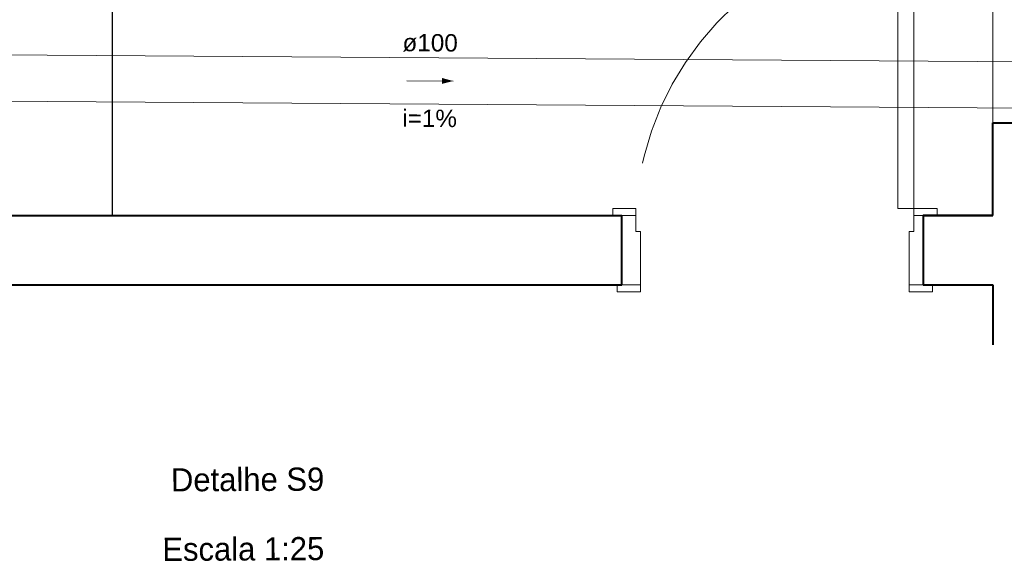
# Model space of a CAD drawing. Header units: millimetres. Extents: x 26 to 1362, y 24 to 358.
# Tile 226 of 256: x 1130.46 to 1138.96, y 300.25 to 304.87. Entities that reach past the tile are written whole.
import ezdxf

# ---------------------------------------------------------------- set-up
doc = ezdxf.new("R2010")
doc.units = ezdxf.units.MM
doc.linetypes.add('HIDDEN2', pattern=[4.7625, 3.175, -1.5875])
doc.layers.add('ARQ-PISO', color=8, linetype='Continuous')
for name, color, linetype, lineweight in [('MB_ALVENARIA', 7, 'Continuous', 40), ('MB_ESQUADRIA', 7, 'Continuous', 5), ('MB_TEXTO_0', 7, 'Continuous', 13), ('TQ-Condutos', 3, 'Continuous', 5), ('TQ-Sentido conduto', 9, 'Continuous', 5), ('TQ-Textos conduto', 7, 'Continuous', 5)]:
    doc.layers.add(name, color=color, linetype=linetype, lineweight=lineweight)
doc.styles.add('arial', font='arial.ttf')
doc.styles.add('AVANT', font='txt')

msp = doc.modelspace()

# ---------------------------------------------------------------- hatches: boundary and pattern name
at = {"layer": 'TQ-Sentido conduto', "linetype": 'Continuous'}
msp.add_hatch(color=256, dxfattribs=at).paths.add_polyline_path([(1134.1986, 304.3391), (1134.1022, 304.3656), (1134.1018, 304.3139)])

# ---------------------------------------------------------------- linework, layer by layer
at = {"layer": 'ARQ-PISO'}
msp.add_lwpolyline([(1131.2566, 307.9777), (1131.2566, 303.1777)], dxfattribs=at)
at = {"layer": 'MB_ALVENARIA'}
for p, q in [((1138.8566, 303.1777), (1138.8566, 303.9777)), ((1138.8566, 302.5777), (1138.8566, 302.0611))]:
    msp.add_line(p, q, dxfattribs=at)
for points in [[(1138.8566, 303.9777), (1139.4566, 303.9777)], [(1127.2566, 303.1777), (1135.6566, 303.1777)], [(1135.6566, 302.5777), (1135.6566, 303.1777)], [(1138.2566, 303.1777), (1138.8566, 303.1777)], [(1138.8566, 303.1777), (1138.2566, 303.1777), (1138.2566, 302.5777)], [(1127.2566, 302.5777), (1135.6566, 302.5777)], [(1138.2566, 302.5777), (1138.8566, 302.5777)]]:
    msp.add_lwpolyline(points, dxfattribs=at)
at = {"layer": 'MB_ESQUADRIA'}
for p, q in [((1135.7766, 303.1777), (1135.6765, 303.1778)), ((1135.7766, 303.1777), (1135.6765, 303.1778)), ((1135.7765, 303.0377), (1135.7765, 303.1777)), ((1135.7765, 303.0377), (1135.7765, 303.1777)), ((1138.1764, 303.1777), (1138.2765, 303.1778)), ((1138.1764, 303.1777), (1138.2765, 303.1778)), ((1138.1764, 303.1777), (1138.2765, 303.1778)), ((1138.1764, 303.1777), (1138.2765, 303.1778)), ((1138.1765, 303.0377), (1138.1765, 303.1777)), ((1138.1765, 303.0377), (1138.1765, 303.1777)), ((1138.1765, 303.0377), (1138.1765, 303.1777)), ((1138.1765, 303.0377), (1138.1765, 303.1777)), ((1135.7765, 303.0377), (1135.8165, 303.0377)), ((1135.7765, 303.0377), (1135.8165, 303.0377)), ((1135.8166, 303.0377), (1135.8162, 302.5777)), ((1135.8166, 303.0377), (1135.8162, 302.5777)), ((1138.1365, 303.0377), (1138.1367, 302.5777)), ((1138.1765, 303.0377), (1138.1365, 303.0377)), ((1138.1365, 303.0377), (1138.1367, 302.5777)), ((1138.1765, 303.0377), (1138.1365, 303.0377)), ((1138.1365, 303.0377), (1138.1367, 302.5777)), ((1138.1765, 303.0377), (1138.1365, 303.0377)), ((1138.1365, 303.0377), (1138.1367, 302.5777)), ((1138.1765, 303.0377), (1138.1365, 303.0377)), ((1135.8162, 302.5777), (1135.6762, 302.5777)), ((1135.8162, 302.5777), (1135.6762, 302.5777)), ((1138.1367, 302.5777), (1138.2767, 302.5777)), ((1138.1367, 302.5777), (1138.2767, 302.5777)), ((1138.1367, 302.5777), (1138.2767, 302.5777)), ((1138.1367, 302.5777), (1138.2767, 302.5777))]:
    msp.add_line(p, q, dxfattribs=at)
at = {"layer": 'MB_ESQUADRIA', "linetype": 'HIDDEN2'}
msp.add_lwpolyline([(1138.8566, 303.9777), (1138.8566, 307.1777)], dxfattribs=at)
at = {"layer": 'MB_ESQUADRIA'}
for points in [[(1138.0364, 305.6377), (1138.0364, 303.2377), (1138.1764, 303.2377), (1138.1764, 305.6377), (1138.0364, 305.6377)], [(1135.6765, 303.1777), (1135.5766, 303.1777), (1135.5766, 303.2377), (1135.7766, 303.2377), (1135.7766, 303.1777), (1135.7765, 303.1777)], [(1135.6765, 303.1777), (1135.5766, 303.1777), (1135.5766, 303.2377), (1135.7766, 303.2377), (1135.7766, 303.1777), (1135.7765, 303.1777)], [(1138.2765, 303.1777), (1138.3764, 303.1777), (1138.3764, 303.2377), (1138.1764, 303.2377), (1138.1764, 303.1777), (1138.1765, 303.1777)], [(1138.2765, 303.1777), (1138.3764, 303.1777), (1138.3764, 303.2377), (1138.1764, 303.2377), (1138.1764, 303.1777), (1138.1765, 303.1777)], [(1138.2765, 303.1777), (1138.3764, 303.1777), (1138.3764, 303.2377), (1138.1764, 303.2377), (1138.1764, 303.1777), (1138.1765, 303.1777)], [(1138.2765, 303.1777), (1138.3764, 303.1777), (1138.3764, 303.2377), (1138.1764, 303.2377), (1138.1764, 303.1777), (1138.1765, 303.1777)], [(1135.8162, 302.5777), (1135.8162, 302.5177), (1135.6162, 302.5177), (1135.6162, 302.5777), (1135.6762, 302.5777)], [(1135.8162, 302.5777), (1135.8162, 302.5177), (1135.6162, 302.5177), (1135.6162, 302.5777), (1135.6762, 302.5777)], [(1138.1367, 302.5777), (1138.1367, 302.5177), (1138.3367, 302.5177), (1138.3367, 302.5777), (1138.2767, 302.5777)], [(1138.1367, 302.5777), (1138.1367, 302.5177), (1138.3367, 302.5177), (1138.3367, 302.5777), (1138.2767, 302.5777)], [(1138.1367, 302.5777), (1138.1367, 302.5177), (1138.3367, 302.5177), (1138.3367, 302.5777), (1138.2767, 302.5777)], [(1138.1367, 302.5777), (1138.1367, 302.5177), (1138.3367, 302.5177), (1138.3367, 302.5777), (1138.2767, 302.5777)]]:
    msp.add_lwpolyline(points, dxfattribs=at)
at = {"layer": 'MB_ESQUADRIA', "linetype": 'HIDDEN2'}
msp.add_arc((1138.3655, 303.0639), 2.5947, 97.28537, 176.15984, dxfattribs=at)
msp.add_arc((1138.3655, 303.0639), 2.5947, 97.28537, 176.15984, dxfattribs=at)
at = {"layer": 'TQ-Condutos'}
for p, q in [((1128.7228, 304.5765), (1139.2641, 304.5045)), ((1128.7228, 304.1765), (1139.2614, 304.1045))]:
    msp.add_line(p, q, dxfattribs=at)
at = {"layer": 'TQ-Sentido conduto'}
msp.add_lwpolyline([(1133.7986, 304.3418), (1134.1986, 304.3391)], dxfattribs=at)

# ---------------------------------------------------------------- texts
at = {"layer": 'MB_TEXTO_0', "char_height": 0.2, "width": 4.389492, "attachment_point": 9, "rotation": 0.3, "line_spacing_factor": 0.6, "style": 'AVANT'}
for s, insert in [('Detalhe S9', (1133.0874, 300.7976)), ('Escala 1:25', (1133.0874, 300.1976))]:
    msp.add_mtext(s, dxfattribs=dict(at, insert=insert))
at = {"layer": 'TQ-Textos conduto', "char_height": 0.15, "attachment_point": 8, "rotation": 359.61039, "line_spacing_factor": 0.6, "style": 'arial'}
for s, insert, width in [('ø100', (1134.0003, 304.5909), 0.957305), ('i=1%', (1133.9958, 303.9409), 0.945615)]:
    msp.add_mtext(s, dxfattribs=dict(at, insert=insert, width=width))

doc.saveas('drawing.dxf')
